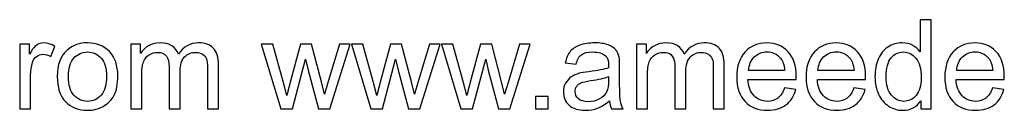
# Model space of a CAD drawing. Header units: millimetres. Extents: x -411 to 341, y -1858 to 167.
# Tile 9 of 14: x -191 to -14, y -73 to -57. Entities that reach past the tile are written whole.
import ezdxf

# ---------------------------------------------------------------- set-up
doc = ezdxf.new("R2010")
doc.units = ezdxf.units.MM
doc.header["$MEASUREMENT"] = 0
doc.layers.add('Layer 1', color=7, linetype='Continuous')

msp = doc.modelspace()

# ---------------------------------------------------------------- linework, layer by layer
at = {"layer": 'Layer 1', "color": 250}
for points, knots in [([(-28.6232, -73.1144), (-28.6232, -73.1144), (-28.6232, -71.6391), (-28.6232, -71.6391), (-29.3589, -72.7857), (-30.442, -73.3609), (-31.8725, -73.3609), (-32.7987, -73.3609), (-33.6503, -73.1069), (-34.4234, -72.5953), (-35.2002, -72.0873), (-35.8015, -71.374), (-36.231, -70.4627), (-36.6568, -69.5476), (-36.8697, -68.4981), (-36.8697, -67.3104), (-36.8697, -66.1526), (-36.6755, -65.1031), (-36.2908, -64.1582), (-35.9024, -63.217), (-35.3235, -62.4925), (-34.5504, -61.992), (-33.781, -61.4878), (-32.9145, -61.2376), (-31.9621, -61.2376), (-31.26, -61.2376), (-30.6362, -61.387), (-30.0909, -61.682), (-29.5457, -61.9771), (-29.1012, -62.3655), (-28.7576, -62.8398), (-28.7576, -62.8398), (-28.7576, -57.0695), (-28.7576, -57.0695), (-28.7576, -57.0695), (-26.7856, -57.0695), (-26.7856, -57.0695), (-26.7856, -57.0695), (-26.7856, -73.1144), (-26.7856, -73.1144), (-26.7856, -73.1144), (-28.6232, -73.1144), (-28.6232, -73.1144)], [0, 0, 0, 0, 0.07142857, 0.07142857, 0.07142857, 0.14285714, 0.14285714, 0.14285714, 0.21428571, 0.21428571, 0.21428571, 0.28571429, 0.28571429, 0.28571429, 0.35714286, 0.35714286, 0.35714286, 0.42857143, 0.42857143, 0.42857143, 0.5, 0.5, 0.5, 0.57142857, 0.57142857, 0.57142857, 0.64285714, 0.64285714, 0.64285714, 0.71428571, 0.71428571, 0.71428571, 0.78571429, 0.78571429, 0.78571429, 0.85714286, 0.85714286, 0.85714286, 0.92857143, 0.92857143, 0.92857143, 1, 1, 1, 1]), ([(-190.5663, -73.1144), (-190.5663, -73.1144), (-190.5663, -61.4841), (-190.5663, -61.4841), (-190.5663, -61.4841), (-188.796, -61.4841), (-188.796, -61.4841), (-188.796, -61.4841), (-188.796, -63.2656), (-188.796, -63.2656), (-188.3441, -62.4402), (-187.9258, -61.8949), (-187.5411, -61.6335), (-187.1564, -61.3683), (-186.7344, -61.2376), (-186.275, -61.2376), (-185.6102, -61.2376), (-184.9342, -61.4467), (-184.2469, -61.8613), (-184.2469, -61.8613), (-184.9491, -63.6802), (-184.9491, -63.6802), (-185.4272, -63.4113), (-185.9052, -63.2768), (-186.3833, -63.2768), (-186.8128, -63.2768), (-187.1975, -63.4075), (-187.5373, -63.6652), (-187.8772, -63.9229), (-188.12, -64.2815), (-188.2656, -64.7409), (-188.486, -65.4393), (-188.5943, -66.2049), (-188.5943, -67.0378), (-188.5943, -67.0378), (-188.5943, -73.1144), (-188.5943, -73.1144), (-188.5943, -73.1144), (-190.5663, -73.1144), (-190.5663, -73.1144)], [0, 0, 0, 0, 0.07692308, 0.07692308, 0.07692308, 0.15384615, 0.15384615, 0.15384615, 0.23076923, 0.23076923, 0.23076923, 0.30769231, 0.30769231, 0.30769231, 0.38461538, 0.38461538, 0.38461538, 0.46153846, 0.46153846, 0.46153846, 0.53846154, 0.53846154, 0.53846154, 0.61538462, 0.61538462, 0.61538462, 0.69230769, 0.69230769, 0.69230769, 0.76923077, 0.76923077, 0.76923077, 0.84615385, 0.84615385, 0.84615385, 0.92307692, 0.92307692, 0.92307692, 1, 1, 1, 1]), ([(-183.8212, -67.2992), (-183.8212, -65.1517), (-183.2236, -63.5607), (-182.0247, -62.5261), (-181.0275, -61.6671), (-179.8062, -61.2376), (-178.3683, -61.2376), (-176.7735, -61.2376), (-175.4663, -61.7605), (-174.4505, -62.8062), (-173.4383, -63.8482), (-172.9304, -65.2936), (-172.9304, -67.1349), (-172.9304, -68.6288), (-173.1545, -69.8016), (-173.6026, -70.6569), (-174.0508, -71.5121), (-174.7044, -72.177), (-175.5634, -72.6513), (-176.4187, -73.1256), (-177.3562, -73.3609), (-178.3683, -73.3609), (-179.9967, -73.3609), (-181.3114, -72.8418), (-182.3161, -71.7997), (-183.3207, -70.7577), (-183.8212, -69.2563), (-183.8212, -67.2992)], [0, 0, 0, 0, 0.11111111, 0.11111111, 0.11111111, 0.22222222, 0.22222222, 0.22222222, 0.33333333, 0.33333333, 0.33333333, 0.44444444, 0.44444444, 0.44444444, 0.55555556, 0.55555556, 0.55555556, 0.66666667, 0.66666667, 0.66666667, 0.77777778, 0.77777778, 0.77777778, 0.88888889, 0.88888889, 0.88888889, 1, 1, 1, 1]), ([(-170.6185, -73.1144), (-170.6185, -73.1144), (-170.6185, -61.4841), (-170.6185, -61.4841), (-170.6185, -61.4841), (-168.8482, -61.4841), (-168.8482, -61.4841), (-168.8482, -61.4841), (-168.8482, -63.1274), (-168.8482, -63.1274), (-168.4859, -62.5597), (-168.0004, -62.1003), (-167.3953, -61.7567), (-166.7903, -61.4094), (-166.1031, -61.2376), (-165.33, -61.2376), (-164.4709, -61.2376), (-163.765, -61.4168), (-163.216, -61.7717), (-162.667, -62.1302), (-162.2786, -62.6269), (-162.0545, -63.2693), (-161.1282, -61.9136), (-159.9294, -61.2376), (-158.4504, -61.2376), (-157.2926, -61.2376), (-156.3999, -61.555), (-155.7799, -62.1937), (-155.1562, -62.8324), (-154.8425, -63.8146), (-154.8425, -65.1405), (-154.8425, -65.1405), (-154.8425, -73.1144), (-154.8425, -73.1144), (-154.8425, -73.1144), (-156.8145, -73.1144), (-156.8145, -73.1144), (-156.8145, -73.1144), (-156.8145, -65.7941), (-156.8145, -65.7941), (-156.8145, -65.0098), (-156.8817, -64.4421), (-157.0087, -64.0947), (-157.1357, -63.7474), (-157.3673, -63.471), (-157.7071, -63.2581), (-158.0433, -63.0452), (-158.4392, -62.9407), (-158.8911, -62.9407), (-159.7127, -62.9407), (-160.3925, -63.2133), (-160.934, -63.7549), (-161.4756, -64.3002), (-161.7445, -65.1704), (-161.7445, -66.3655), (-161.7445, -66.3655), (-161.7445, -73.1144), (-161.7445, -73.1144), (-161.7445, -73.1144), (-163.7165, -73.1144), (-163.7165, -73.1144), (-163.7165, -73.1144), (-163.7165, -65.5663), (-163.7165, -65.5663), (-163.7165, -64.6923), (-163.8771, -64.035), (-164.1983, -63.598), (-164.5195, -63.161), (-165.0461, -62.9407), (-165.7744, -62.9407), (-166.3272, -62.9407), (-166.8388, -63.0863), (-167.3094, -63.3776), (-167.78, -63.669), (-168.1199, -64.0947), (-168.3328, -64.6587), (-168.5419, -65.2189), (-168.6465, -66.0294), (-168.6465, -67.0864), (-168.6465, -67.0864), (-168.6465, -73.1144), (-168.6465, -73.1144), (-168.6465, -73.1144), (-170.6185, -73.1144), (-170.6185, -73.1144)], [0, 0, 0, 0, 0.03571429, 0.03571429, 0.03571429, 0.07142857, 0.07142857, 0.07142857, 0.10714286, 0.10714286, 0.10714286, 0.14285714, 0.14285714, 0.14285714, 0.17857143, 0.17857143, 0.17857143, 0.21428571, 0.21428571, 0.21428571, 0.25, 0.25, 0.25, 0.28571429, 0.28571429, 0.28571429, 0.32142857, 0.32142857, 0.32142857, 0.35714286, 0.35714286, 0.35714286, 0.39285714, 0.39285714, 0.39285714, 0.42857143, 0.42857143, 0.42857143, 0.46428571, 0.46428571, 0.46428571, 0.5, 0.5, 0.5, 0.53571429, 0.53571429, 0.53571429, 0.57142857, 0.57142857, 0.57142857, 0.60714286, 0.60714286, 0.60714286, 0.64285714, 0.64285714, 0.64285714, 0.67857143, 0.67857143, 0.67857143, 0.71428571, 0.71428571, 0.71428571, 0.75, 0.75, 0.75, 0.78571429, 0.78571429, 0.78571429, 0.82142857, 0.82142857, 0.82142857, 0.85714286, 0.85714286, 0.85714286, 0.89285714, 0.89285714, 0.89285714, 0.92857143, 0.92857143, 0.92857143, 0.96428571, 0.96428571, 0.96428571, 1, 1, 1, 1]), ([(-143.6342, -73.1144), (-143.6342, -73.1144), (-147.1487, -61.4841), (-147.1487, -61.4841), (-147.1487, -61.4841), (-145.087, -61.4841), (-145.087, -61.4841), (-145.087, -61.4841), (-143.2308, -68.1956), (-143.2308, -68.1956), (-143.2308, -68.1956), (-142.5735, -70.6942), (-142.5735, -70.6942), (-142.5473, -70.571), (-142.3457, -69.7717), (-141.9722, -68.2964), (-141.9722, -68.2964), (-140.1309, -61.4841), (-140.1309, -61.4841), (-140.1309, -61.4841), (-138.1103, -61.4841), (-138.1103, -61.4841), (-138.1103, -61.4841), (-136.3587, -68.2367), (-136.3587, -68.2367), (-136.3587, -68.2367), (-135.7873, -70.4515), (-135.7873, -70.4515), (-135.7873, -70.4515), (-135.1187, -68.2068), (-135.1187, -68.2068), (-135.1187, -68.2068), (-133.1094, -61.4841), (-133.1094, -61.4841), (-133.1094, -61.4841), (-131.1934, -61.4841), (-131.1934, -61.4841), (-131.1934, -61.4841), (-134.8423, -73.1144), (-134.8423, -73.1144), (-134.8423, -73.1144), (-136.8816, -73.1144), (-136.8816, -73.1144), (-136.8816, -73.1144), (-138.7266, -66.1564), (-138.7266, -66.1564), (-138.7266, -66.1564), (-139.1934, -64.1657), (-139.1934, -64.1657), (-139.1934, -64.1657), (-141.5464, -73.1144), (-141.5464, -73.1144), (-141.5464, -73.1144), (-143.6342, -73.1144), (-143.6342, -73.1144)], [0, 0, 0, 0, 0.05555556, 0.05555556, 0.05555556, 0.11111111, 0.11111111, 0.11111111, 0.16666667, 0.16666667, 0.16666667, 0.22222222, 0.22222222, 0.22222222, 0.27777778, 0.27777778, 0.27777778, 0.33333333, 0.33333333, 0.33333333, 0.38888889, 0.38888889, 0.38888889, 0.44444444, 0.44444444, 0.44444444, 0.5, 0.5, 0.5, 0.55555556, 0.55555556, 0.55555556, 0.61111111, 0.61111111, 0.61111111, 0.66666667, 0.66666667, 0.66666667, 0.72222222, 0.72222222, 0.72222222, 0.77777778, 0.77777778, 0.77777778, 0.83333333, 0.83333333, 0.83333333, 0.88888889, 0.88888889, 0.88888889, 0.94444444, 0.94444444, 0.94444444, 1, 1, 1, 1]), ([(-127.4511, -73.1144), (-127.4511, -73.1144), (-130.9656, -61.4841), (-130.9656, -61.4841), (-130.9656, -61.4841), (-128.9039, -61.4841), (-128.9039, -61.4841), (-128.9039, -61.4841), (-127.0477, -68.1956), (-127.0477, -68.1956), (-127.0477, -68.1956), (-126.3904, -70.6942), (-126.3904, -70.6942), (-126.3642, -70.571), (-126.1626, -69.7717), (-125.7891, -68.2964), (-125.7891, -68.2964), (-123.9478, -61.4841), (-123.9478, -61.4841), (-123.9478, -61.4841), (-121.9272, -61.4841), (-121.9272, -61.4841), (-121.9272, -61.4841), (-120.1756, -68.2367), (-120.1756, -68.2367), (-120.1756, -68.2367), (-119.6042, -70.4515), (-119.6042, -70.4515), (-119.6042, -70.4515), (-118.9356, -68.2068), (-118.9356, -68.2068), (-118.9356, -68.2068), (-116.9263, -61.4841), (-116.9263, -61.4841), (-116.9263, -61.4841), (-115.0103, -61.4841), (-115.0103, -61.4841), (-115.0103, -61.4841), (-118.6592, -73.1144), (-118.6592, -73.1144), (-118.6592, -73.1144), (-120.6985, -73.1144), (-120.6985, -73.1144), (-120.6985, -73.1144), (-122.5435, -66.1564), (-122.5435, -66.1564), (-122.5435, -66.1564), (-123.0103, -64.1657), (-123.0103, -64.1657), (-123.0103, -64.1657), (-125.3633, -73.1144), (-125.3633, -73.1144), (-125.3633, -73.1144), (-127.4511, -73.1144), (-127.4511, -73.1144)], [0, 0, 0, 0, 0.05555556, 0.05555556, 0.05555556, 0.11111111, 0.11111111, 0.11111111, 0.16666667, 0.16666667, 0.16666667, 0.22222222, 0.22222222, 0.22222222, 0.27777778, 0.27777778, 0.27777778, 0.33333333, 0.33333333, 0.33333333, 0.38888889, 0.38888889, 0.38888889, 0.44444444, 0.44444444, 0.44444444, 0.5, 0.5, 0.5, 0.55555556, 0.55555556, 0.55555556, 0.61111111, 0.61111111, 0.61111111, 0.66666667, 0.66666667, 0.66666667, 0.72222222, 0.72222222, 0.72222222, 0.77777778, 0.77777778, 0.77777778, 0.83333333, 0.83333333, 0.83333333, 0.88888889, 0.88888889, 0.88888889, 0.94444444, 0.94444444, 0.94444444, 1, 1, 1, 1]), ([(-111.268, -73.1144), (-111.268, -73.1144), (-114.7825, -61.4841), (-114.7825, -61.4841), (-114.7825, -61.4841), (-112.7208, -61.4841), (-112.7208, -61.4841), (-112.7208, -61.4841), (-110.8646, -68.1956), (-110.8646, -68.1956), (-110.8646, -68.1956), (-110.2073, -70.6942), (-110.2073, -70.6942), (-110.1811, -70.571), (-109.9795, -69.7717), (-109.606, -68.2964), (-109.606, -68.2964), (-107.7647, -61.4841), (-107.7647, -61.4841), (-107.7647, -61.4841), (-105.7441, -61.4841), (-105.7441, -61.4841), (-105.7441, -61.4841), (-103.9925, -68.2367), (-103.9925, -68.2367), (-103.9925, -68.2367), (-103.4211, -70.4515), (-103.4211, -70.4515), (-103.4211, -70.4515), (-102.7525, -68.2068), (-102.7525, -68.2068), (-102.7525, -68.2068), (-100.7432, -61.4841), (-100.7432, -61.4841), (-100.7432, -61.4841), (-98.8272, -61.4841), (-98.8272, -61.4841), (-98.8272, -61.4841), (-102.4761, -73.1144), (-102.4761, -73.1144), (-102.4761, -73.1144), (-104.5154, -73.1144), (-104.5154, -73.1144), (-104.5154, -73.1144), (-106.3604, -66.1564), (-106.3604, -66.1564), (-106.3604, -66.1564), (-106.8272, -64.1657), (-106.8272, -64.1657), (-106.8272, -64.1657), (-109.1802, -73.1144), (-109.1802, -73.1144), (-109.1802, -73.1144), (-111.268, -73.1144), (-111.268, -73.1144)], [0, 0, 0, 0, 0.05555556, 0.05555556, 0.05555556, 0.11111111, 0.11111111, 0.11111111, 0.16666667, 0.16666667, 0.16666667, 0.22222222, 0.22222222, 0.22222222, 0.27777778, 0.27777778, 0.27777778, 0.33333333, 0.33333333, 0.33333333, 0.38888889, 0.38888889, 0.38888889, 0.44444444, 0.44444444, 0.44444444, 0.5, 0.5, 0.5, 0.55555556, 0.55555556, 0.55555556, 0.61111111, 0.61111111, 0.61111111, 0.66666667, 0.66666667, 0.66666667, 0.72222222, 0.72222222, 0.72222222, 0.77777778, 0.77777778, 0.77777778, 0.83333333, 0.83333333, 0.83333333, 0.88888889, 0.88888889, 0.88888889, 0.94444444, 0.94444444, 0.94444444, 1, 1, 1, 1]), ([(-84.5899, -71.6578), (-85.3219, -72.2815), (-86.0278, -72.7185), (-86.7038, -72.9762), (-87.3798, -73.2339), (-88.1044, -73.3609), (-88.8813, -73.3609), (-90.1586, -73.3609), (-91.1408, -73.0509), (-91.8281, -72.4272), (-92.5153, -71.8072), (-92.8589, -71.0117), (-92.8589, -70.0444), (-92.8589, -69.4767), (-92.7282, -68.9575), (-92.4704, -68.4869), (-92.209, -68.0163), (-91.8691, -67.6428), (-91.4508, -67.359), (-91.0288, -67.0751), (-90.5582, -66.8585), (-90.0316, -66.7129), (-89.6432, -66.612), (-89.0568, -66.5149), (-88.2762, -66.4178), (-86.6852, -66.2311), (-85.5087, -66.0032), (-84.758, -65.7418), (-84.7505, -65.4729), (-84.7468, -65.3011), (-84.7468, -65.2301), (-84.7468, -64.4309), (-84.9335, -63.8669), (-85.307, -63.5382), (-85.8112, -63.0938), (-86.5619, -62.8734), (-87.5554, -62.8734), (-88.4854, -62.8734), (-89.1726, -63.0378), (-89.6133, -63.3627), (-90.0577, -63.6876), (-90.3827, -64.2628), (-90.5956, -65.0919), (-90.5956, -65.0919), (-92.5227, -64.823), (-92.5227, -64.823), (-92.3472, -63.9976), (-92.0596, -63.3291), (-91.6563, -62.8212), (-91.2529, -62.3132), (-90.6703, -61.9248), (-89.9083, -61.6484), (-89.1502, -61.3758), (-88.265, -61.2376), (-87.2641, -61.2376), (-86.2706, -61.2376), (-85.4601, -61.3534), (-84.8364, -61.5887), (-84.2164, -61.8239), (-83.757, -62.1153), (-83.4657, -62.4701), (-83.1744, -62.8249), (-82.969, -63.2731), (-82.8495, -63.8146), (-82.786, -64.1508), (-82.7524, -64.7558), (-82.7524, -65.626), (-82.7524, -65.626), (-82.7524, -68.2404), (-82.7524, -68.2404), (-82.7524, -70.0668), (-82.7113, -71.2208), (-82.6291, -71.7101), (-82.5507, -72.1994), (-82.3864, -72.6662), (-82.1473, -73.1144), (-82.1473, -73.1144), (-84.209, -73.1144), (-84.209, -73.1144), (-84.4069, -72.6998), (-84.5339, -72.2143), (-84.5899, -71.6578)], [0, 0, 0, 0, 0.03703704, 0.03703704, 0.03703704, 0.07407407, 0.07407407, 0.07407407, 0.11111111, 0.11111111, 0.11111111, 0.14814815, 0.14814815, 0.14814815, 0.18518519, 0.18518519, 0.18518519, 0.22222222, 0.22222222, 0.22222222, 0.25925926, 0.25925926, 0.25925926, 0.2962963, 0.2962963, 0.2962963, 0.33333333, 0.33333333, 0.33333333, 0.37037037, 0.37037037, 0.37037037, 0.40740741, 0.40740741, 0.40740741, 0.44444444, 0.44444444, 0.44444444, 0.48148148, 0.48148148, 0.48148148, 0.51851852, 0.51851852, 0.51851852, 0.55555556, 0.55555556, 0.55555556, 0.59259259, 0.59259259, 0.59259259, 0.62962963, 0.62962963, 0.62962963, 0.66666667, 0.66666667, 0.66666667, 0.7037037, 0.7037037, 0.7037037, 0.74074074, 0.74074074, 0.74074074, 0.77777778, 0.77777778, 0.77777778, 0.81481481, 0.81481481, 0.81481481, 0.85185185, 0.85185185, 0.85185185, 0.88888889, 0.88888889, 0.88888889, 0.92592593, 0.92592593, 0.92592593, 0.96296296, 0.96296296, 0.96296296, 1, 1, 1, 1]), ([(-79.7234, -73.1144), (-79.7234, -73.1144), (-79.7234, -61.4841), (-79.7234, -61.4841), (-79.7234, -61.4841), (-77.9531, -61.4841), (-77.9531, -61.4841), (-77.9531, -61.4841), (-77.9531, -63.1274), (-77.9531, -63.1274), (-77.5908, -62.5597), (-77.1053, -62.1003), (-76.5002, -61.7567), (-75.8952, -61.4094), (-75.208, -61.2376), (-74.4349, -61.2376), (-73.5758, -61.2376), (-72.8699, -61.4168), (-72.3209, -61.7717), (-71.7719, -62.1302), (-71.3835, -62.6269), (-71.1594, -63.2693), (-70.2331, -61.9136), (-69.0343, -61.2376), (-67.5553, -61.2376), (-66.3975, -61.2376), (-65.5048, -61.555), (-64.8848, -62.1937), (-64.2611, -62.8324), (-63.9474, -63.8146), (-63.9474, -65.1405), (-63.9474, -65.1405), (-63.9474, -73.1144), (-63.9474, -73.1144), (-63.9474, -73.1144), (-65.9194, -73.1144), (-65.9194, -73.1144), (-65.9194, -73.1144), (-65.9194, -65.7941), (-65.9194, -65.7941), (-65.9194, -65.0098), (-65.9866, -64.4421), (-66.1136, -64.0947), (-66.2406, -63.7474), (-66.4722, -63.471), (-66.812, -63.2581), (-67.1482, -63.0452), (-67.5441, -62.9407), (-67.996, -62.9407), (-68.8176, -62.9407), (-69.4974, -63.2133), (-70.0389, -63.7549), (-70.5805, -64.3002), (-70.8494, -65.1704), (-70.8494, -66.3655), (-70.8494, -66.3655), (-70.8494, -73.1144), (-70.8494, -73.1144), (-70.8494, -73.1144), (-72.8214, -73.1144), (-72.8214, -73.1144), (-72.8214, -73.1144), (-72.8214, -65.5663), (-72.8214, -65.5663), (-72.8214, -64.6923), (-72.982, -64.035), (-73.3032, -63.598), (-73.6244, -63.161), (-74.151, -62.9407), (-74.8793, -62.9407), (-75.4321, -62.9407), (-75.9437, -63.0863), (-76.4143, -63.3776), (-76.8849, -63.669), (-77.2248, -64.0947), (-77.4377, -64.6587), (-77.6468, -65.2189), (-77.7514, -66.0294), (-77.7514, -67.0864), (-77.7514, -67.0864), (-77.7514, -73.1144), (-77.7514, -73.1144), (-77.7514, -73.1144), (-79.7234, -73.1144), (-79.7234, -73.1144)], [0, 0, 0, 0, 0.03571429, 0.03571429, 0.03571429, 0.07142857, 0.07142857, 0.07142857, 0.10714286, 0.10714286, 0.10714286, 0.14285714, 0.14285714, 0.14285714, 0.17857143, 0.17857143, 0.17857143, 0.21428571, 0.21428571, 0.21428571, 0.25, 0.25, 0.25, 0.28571429, 0.28571429, 0.28571429, 0.32142857, 0.32142857, 0.32142857, 0.35714286, 0.35714286, 0.35714286, 0.39285714, 0.39285714, 0.39285714, 0.42857143, 0.42857143, 0.42857143, 0.46428571, 0.46428571, 0.46428571, 0.5, 0.5, 0.5, 0.53571429, 0.53571429, 0.53571429, 0.57142857, 0.57142857, 0.57142857, 0.60714286, 0.60714286, 0.60714286, 0.64285714, 0.64285714, 0.64285714, 0.67857143, 0.67857143, 0.67857143, 0.71428571, 0.71428571, 0.71428571, 0.75, 0.75, 0.75, 0.78571429, 0.78571429, 0.78571429, 0.82142857, 0.82142857, 0.82142857, 0.85714286, 0.85714286, 0.85714286, 0.89285714, 0.89285714, 0.89285714, 0.92857143, 0.92857143, 0.92857143, 0.96428571, 0.96428571, 0.96428571, 1, 1, 1, 1]), ([(-53.1238, -69.3497), (-53.1238, -69.3497), (-51.0845, -69.6186), (-51.0845, -69.6186), (-51.402, -70.8025), (-51.9959, -71.725), (-52.8623, -72.3786), (-53.7288, -73.0322), (-54.8343, -73.3609), (-56.1826, -73.3609), (-57.8782, -73.3609), (-59.2228, -72.838), (-60.2163, -71.7923), (-61.2097, -70.7502), (-61.7065, -69.2824), (-61.7065, -67.3963), (-61.7065, -65.4468), (-61.206, -63.9304), (-60.2013, -62.8548), (-59.1966, -61.7754), (-57.8932, -61.2376), (-56.2909, -61.2376), (-54.741, -61.2376), (-53.4749, -61.7642), (-52.4926, -62.8212), (-51.5103, -63.8781), (-51.0173, -65.3646), (-51.0173, -67.2806), (-51.0173, -67.3963), (-51.0211, -67.5719), (-51.0285, -67.8034), (-51.0285, -67.8034), (-59.6896, -67.8034), (-59.6896, -67.8034), (-59.6149, -69.077), (-59.2564, -70.0556), (-58.6065, -70.7316), (-57.9604, -71.4076), (-57.1499, -71.7474), (-56.1826, -71.7474), (-55.4618, -71.7474), (-54.8455, -71.557), (-54.3376, -71.176), (-53.8259, -70.7951), (-53.4226, -70.1863), (-53.1238, -69.3497)], [0, 0, 0, 0, 0.06666667, 0.06666667, 0.06666667, 0.13333333, 0.13333333, 0.13333333, 0.2, 0.2, 0.2, 0.26666667, 0.26666667, 0.26666667, 0.33333333, 0.33333333, 0.33333333, 0.4, 0.4, 0.4, 0.46666667, 0.46666667, 0.46666667, 0.53333333, 0.53333333, 0.53333333, 0.6, 0.6, 0.6, 0.66666667, 0.66666667, 0.66666667, 0.73333333, 0.73333333, 0.73333333, 0.8, 0.8, 0.8, 0.86666667, 0.86666667, 0.86666667, 0.93333333, 0.93333333, 0.93333333, 1, 1, 1, 1]), ([(-40.6606, -69.3497), (-40.6606, -69.3497), (-38.6213, -69.6186), (-38.6213, -69.6186), (-38.9388, -70.8025), (-39.5327, -71.725), (-40.3991, -72.3786), (-41.2656, -73.0322), (-42.3711, -73.3609), (-43.7194, -73.3609), (-45.415, -73.3609), (-46.7596, -72.838), (-47.7531, -71.7923), (-48.7465, -70.7502), (-49.2433, -69.2824), (-49.2433, -67.3963), (-49.2433, -65.4468), (-48.7428, -63.9304), (-47.7381, -62.8548), (-46.7334, -61.7754), (-45.43, -61.2376), (-43.8277, -61.2376), (-42.2778, -61.2376), (-41.0117, -61.7642), (-40.0294, -62.8212), (-39.0471, -63.8781), (-38.5541, -65.3646), (-38.5541, -67.2806), (-38.5541, -67.3963), (-38.5579, -67.5719), (-38.5653, -67.8034), (-38.5653, -67.8034), (-47.2264, -67.8034), (-47.2264, -67.8034), (-47.1517, -69.077), (-46.7932, -70.0556), (-46.1433, -70.7316), (-45.4972, -71.4076), (-44.6867, -71.7474), (-43.7194, -71.7474), (-42.9986, -71.7474), (-42.3823, -71.557), (-41.8744, -71.176), (-41.3627, -70.7951), (-40.9594, -70.1863), (-40.6606, -69.3497)], [0, 0, 0, 0, 0.06666667, 0.06666667, 0.06666667, 0.13333333, 0.13333333, 0.13333333, 0.2, 0.2, 0.2, 0.26666667, 0.26666667, 0.26666667, 0.33333333, 0.33333333, 0.33333333, 0.4, 0.4, 0.4, 0.46666667, 0.46666667, 0.46666667, 0.53333333, 0.53333333, 0.53333333, 0.6, 0.6, 0.6, 0.66666667, 0.66666667, 0.66666667, 0.73333333, 0.73333333, 0.73333333, 0.8, 0.8, 0.8, 0.86666667, 0.86666667, 0.86666667, 0.93333333, 0.93333333, 0.93333333, 1, 1, 1, 1]), ([(-15.7342, -69.3497), (-15.7342, -69.3497), (-13.6949, -69.6186), (-13.6949, -69.6186), (-14.0124, -70.8025), (-14.6063, -71.725), (-15.4727, -72.3786), (-16.3392, -73.0322), (-17.4447, -73.3609), (-18.793, -73.3609), (-20.4886, -73.3609), (-21.8332, -72.838), (-22.8267, -71.7923), (-23.8201, -70.7502), (-24.3169, -69.2824), (-24.3169, -67.3963), (-24.3169, -65.4468), (-23.8164, -63.9304), (-22.8117, -62.8548), (-21.807, -61.7754), (-20.5036, -61.2376), (-18.9013, -61.2376), (-17.3514, -61.2376), (-16.0853, -61.7642), (-15.103, -62.8212), (-14.1207, -63.8781), (-13.6277, -65.3646), (-13.6277, -67.2806), (-13.6277, -67.3963), (-13.6315, -67.5719), (-13.6389, -67.8034), (-13.6389, -67.8034), (-22.3, -67.8034), (-22.3, -67.8034), (-22.2253, -69.077), (-21.8668, -70.0556), (-21.2169, -70.7316), (-20.5708, -71.4076), (-19.7603, -71.7474), (-18.793, -71.7474), (-18.0722, -71.7474), (-17.4559, -71.557), (-16.948, -71.176), (-16.4363, -70.7951), (-16.033, -70.1863), (-15.7342, -69.3497)], [0, 0, 0, 0, 0.06666667, 0.06666667, 0.06666667, 0.13333333, 0.13333333, 0.13333333, 0.2, 0.2, 0.2, 0.26666667, 0.26666667, 0.26666667, 0.33333333, 0.33333333, 0.33333333, 0.4, 0.4, 0.4, 0.46666667, 0.46666667, 0.46666667, 0.53333333, 0.53333333, 0.53333333, 0.6, 0.6, 0.6, 0.66666667, 0.66666667, 0.66666667, 0.73333333, 0.73333333, 0.73333333, 0.8, 0.8, 0.8, 0.86666667, 0.86666667, 0.86666667, 0.93333333, 0.93333333, 0.93333333, 1, 1, 1, 1]), ([(-181.8044, -67.303), (-181.8044, -68.7894), (-181.4794, -69.9024), (-180.8296, -70.6382), (-180.176, -71.3777), (-179.3581, -71.7474), (-178.3683, -71.7474), (-177.3898, -71.7474), (-176.5756, -71.3777), (-175.922, -70.6345), (-175.2721, -69.8912), (-174.9472, -68.7596), (-174.9472, -67.2395), (-174.9472, -65.8053), (-175.2759, -64.7185), (-175.9295, -63.9827), (-176.5831, -63.2432), (-177.3973, -62.8734), (-178.3683, -62.8734), (-179.3581, -62.8734), (-180.176, -63.2395), (-180.8296, -63.9752), (-181.4794, -64.711), (-181.8044, -65.8202), (-181.8044, -67.303)], [0, 0, 0, 0, 0.125, 0.125, 0.125, 0.25, 0.25, 0.25, 0.375, 0.375, 0.375, 0.5, 0.5, 0.5, 0.625, 0.625, 0.625, 0.75, 0.75, 0.75, 0.875, 0.875, 0.875, 1, 1, 1, 1]), ([(-59.5776, -66.19), (-59.5776, -66.19), (-53.1014, -66.19), (-53.1014, -66.19), (-53.1873, -65.2115), (-53.4375, -64.4794), (-53.8446, -63.9902), (-54.4683, -63.232), (-55.2825, -62.851), (-56.2797, -62.851), (-57.1836, -62.851), (-57.9417, -63.1536), (-58.558, -63.7586), (-59.1705, -64.3636), (-59.5104, -65.1741), (-59.5776, -66.19)], [0, 0, 0, 0, 0.2, 0.2, 0.2, 0.4, 0.4, 0.4, 0.6, 0.6, 0.6, 0.8, 0.8, 0.8, 1, 1, 1, 1]), ([(-47.1144, -66.19), (-47.1144, -66.19), (-40.6382, -66.19), (-40.6382, -66.19), (-40.7241, -65.2115), (-40.9743, -64.4794), (-41.3814, -63.9902), (-42.0051, -63.232), (-42.8193, -62.851), (-43.8165, -62.851), (-44.7204, -62.851), (-45.4785, -63.1536), (-46.0948, -63.7586), (-46.7073, -64.3636), (-47.0472, -65.1741), (-47.1144, -66.19)], [0, 0, 0, 0, 0.2, 0.2, 0.2, 0.4, 0.4, 0.4, 0.6, 0.6, 0.6, 0.8, 0.8, 0.8, 1, 1, 1, 1]), ([(-34.8529, -67.3142), (-34.8529, -68.8006), (-34.5392, -69.9099), (-33.908, -70.6457), (-33.2805, -71.3814), (-32.5373, -71.7474), (-31.682, -71.7474), (-30.8192, -71.7474), (-30.0872, -71.3964), (-29.4822, -70.6942), (-28.8809, -69.9921), (-28.5783, -68.9202), (-28.5783, -67.4785), (-28.5783, -65.8949), (-28.8846, -64.7297), (-29.5008, -63.9864), (-30.1134, -63.2432), (-30.8715, -62.8734), (-31.7716, -62.8734), (-32.6493, -62.8734), (-33.3813, -63.2283), (-33.9715, -63.9416), (-34.5578, -64.655), (-34.8529, -65.7792), (-34.8529, -67.3142)], [0, 0, 0, 0, 0.125, 0.125, 0.125, 0.25, 0.25, 0.25, 0.375, 0.375, 0.375, 0.5, 0.5, 0.5, 0.625, 0.625, 0.625, 0.75, 0.75, 0.75, 0.875, 0.875, 0.875, 1, 1, 1, 1]), ([(-22.188, -66.19), (-22.188, -66.19), (-15.7118, -66.19), (-15.7118, -66.19), (-15.7977, -65.2115), (-16.0479, -64.4794), (-16.455, -63.9902), (-17.0787, -63.232), (-17.8929, -62.851), (-18.8901, -62.851), (-19.794, -62.851), (-20.5521, -63.1536), (-21.1684, -63.7586), (-21.7809, -64.3636), (-22.1208, -65.1741), (-22.188, -66.19)], [0, 0, 0, 0, 0.2, 0.2, 0.2, 0.4, 0.4, 0.4, 0.6, 0.6, 0.6, 0.8, 0.8, 0.8, 1, 1, 1, 1]), ([(-84.7468, -67.288), (-85.4639, -67.5794), (-86.5395, -67.8259), (-87.9737, -68.0275), (-88.7879, -68.1433), (-89.3631, -68.274), (-89.6992, -68.4197), (-90.0353, -68.5654), (-90.293, -68.7782), (-90.476, -69.0546), (-90.659, -69.3347), (-90.7524, -69.6447), (-90.7524, -69.9883), (-90.7524, -70.5075), (-90.5545, -70.9445), (-90.1548, -71.2918), (-89.7552, -71.6391), (-89.1726, -71.8147), (-88.4069, -71.8147), (-87.6488, -71.8147), (-86.9727, -71.6503), (-86.3789, -71.3179), (-85.7888, -70.9893), (-85.3518, -70.5374), (-85.0754, -69.9659), (-84.8626, -69.5215), (-84.758, -68.8679), (-84.758, -68.0051), (-84.758, -68.0051), (-84.7468, -67.288), (-84.7468, -67.288)], [0, 0, 0, 0, 0.1, 0.1, 0.1, 0.2, 0.2, 0.2, 0.3, 0.3, 0.3, 0.4, 0.4, 0.4, 0.5, 0.5, 0.5, 0.6, 0.6, 0.6, 0.7, 0.7, 0.7, 0.8, 0.8, 0.8, 0.9, 0.9, 0.9, 1, 1, 1, 1]), ([(-97.8524, -73.1144), (-97.8524, -73.1144), (-97.8524, -70.8735), (-97.8524, -70.8735), (-97.8524, -70.8735), (-95.6115, -70.8735), (-95.6115, -70.8735), (-95.6115, -70.8735), (-95.6115, -73.1144), (-95.6115, -73.1144), (-95.6115, -73.1144), (-97.8524, -73.1144), (-97.8524, -73.1144)], [0, 0, 0, 0, 0.25, 0.25, 0.25, 0.5, 0.5, 0.5, 0.75, 0.75, 0.75, 1, 1, 1, 1])]:
    msp.add_open_spline(points, degree=3, knots=knots, dxfattribs=at)

doc.saveas('drawing.dxf')
